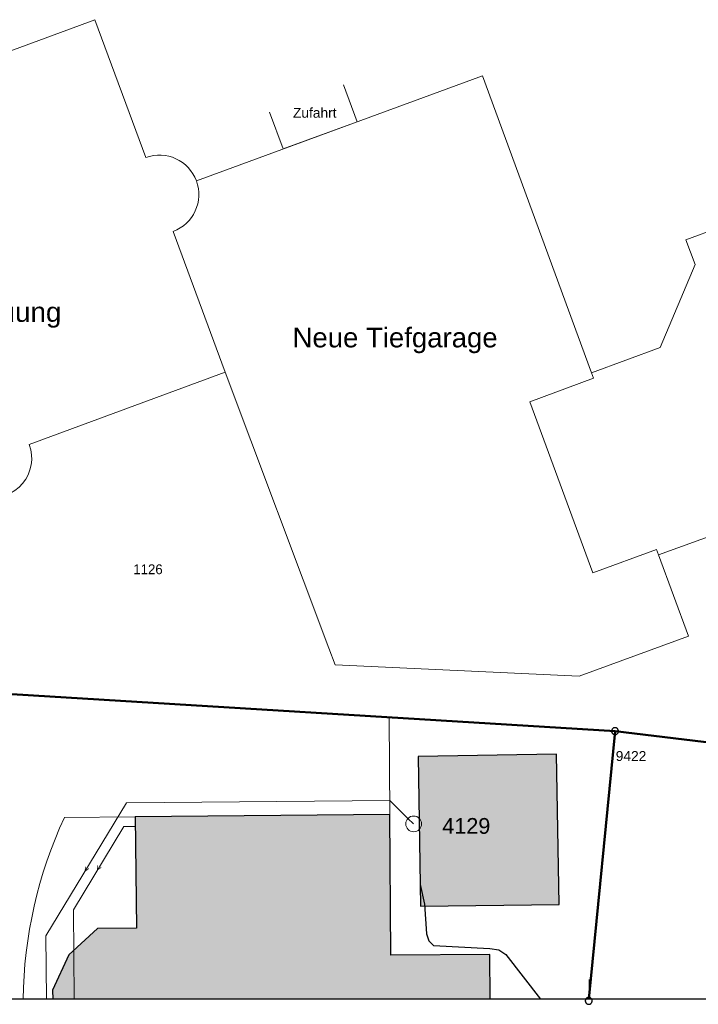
# Model space of a CAD drawing. Header units: metres. Extents: x 2643011 to 2643179, y 1217594 to 1217713.
# Tile 46 of 60: x 2643108 to 2643143, y 1217594 to 1217644. Entities that reach past the tile are written whole.
import ezdxf

# ---------------------------------------------------------------- set-up
doc = ezdxf.new("R2010")
doc.units = ezdxf.units.M
doc.linetypes.add('AUSGEZOGEN', pattern=[0])
for name, color, linetype in [('XR$1$_65365', 7, 'Continuous'), ('XR$1$_65367', 7, 'Continuous'), ('XR$1$_65370', 7, 'Continuous'), ('XR$1$_65379', 7, 'Continuous'), ('XR$1$_65380', 7, 'Continuous'), ('XR$1$_65381', 7, 'Continuous'), ('XR$1$_65382', 7, 'Continuous'), ('XR$1$_65384', 7, 'Continuous'), ('XR$1$_65397', 7, 'Continuous'), ('XR$1$_65399', 7, 'Continuous'), ('XR$1$_65400', 7, 'Continuous'), ('XR$1$_65403', 7, 'Continuous'), ('XR$1$_65404', 7, 'Continuous'), ('XR$1$_65405', 7, 'Continuous'), ('XR$1$_65409', 7, 'Continuous'), ('XR$1$_65411', 7, 'Continuous'), ('XR$1$_65413', 7, 'Continuous'), ('XR$1$_65416', 7, 'Continuous'), ('XR$1$_65417', 7, 'Continuous'), ('XR$1$_65418', 7, 'Continuous')]:
    doc.layers.add(name, color=color, linetype=linetype)
doc.styles.add('ARIAL', font='arial.ttf')

# ---------------------------------------------------------------- blocks, each defined once
blk = doc.blocks.new('COMPLEXOBJECT_8')
at = {"layer": 'XR$1$_65381', "color": 4, "linetype": 'AUSGEZOGEN', "lineweight": 20, "transparency": 33554687}
for start, end in [(90, 270), (270, 90)]:
    blk.add_arc((2643128.111, 1217603.287), 0.4, start, end, dxfattribs=at)

msp = doc.modelspace()

# ---------------------------------------------------------------- hatches: boundary and pattern name
at = {"layer": 'XR$1$_65417', "linetype": 'AUSGEZOGEN', "lineweight": 20, "transparency": 33554687}
for points in [[(2643128.334, 1217606.707), (2643128.468, 1217599.112), (2643135.499, 1217599.196), (2643135.364, 1217606.832)], [(2643109.815, 1217594.387), (2643132, 1217594.387), (2643131.978, 1217596.662), (2643126.963, 1217596.621), (2643126.908, 1217603.77), (2643113.978, 1217603.645), (2643114.044, 1217597.999), (2643112.076, 1217597.984), (2643110.626, 1217596.641), (2643109.793, 1217594.859)]]:
    msp.add_hatch(color=254, dxfattribs=at).paths.add_polyline_path(points)

# ---------------------------------------------------------------- linework, layer by layer
at = {"layer": 'XR$1$_65365', "color": 7, "linetype": 'AUSGEZOGEN', "lineweight": 25, "transparency": 33554687}
for p, q in [((2643137.034, 1217594.387), (2643137.034, 1217595.387)), ((2643179.034, 1217594.387), (2643011.034, 1217594.387))]:
    msp.add_line(p, q, dxfattribs=at)
at = {"layer": 'XR$1$_65367', "color": 1, "linetype": 'AUSGEZOGEN', "lineweight": 20, "transparency": 33554687}
for p, q in [((2643125.244, 1217638.915), (2643124.553, 1217640.792)), ((2643120.795, 1217639.41), (2643121.489, 1217637.535)), ((2643121.489, 1217637.534), (2643125.244, 1217638.915))]:
    msp.add_line(p, q, dxfattribs=at)
at = {"layer": 'XR$1$_65370', "color": 1, "linetype": 'AUSGEZOGEN', "lineweight": 20, "transparency": 33554687}
for p, q in [((2643111.931, 1217644.095), (2643101.981, 1217640.41)), ((2643114.521, 1217637.099), (2643111.931, 1217644.095)), ((2643131.6, 1217641.251), (2643117.091, 1217635.918)), ((2643137.142, 1217626.18), (2643131.6, 1217641.251)), ((2643145.233, 1217634.158), (2643141.923, 1217632.932)), ((2643115.91, 1217633.349), (2643118.552, 1217626.212)), ((2643118.552, 1217626.212), (2643115.91, 1217633.349)), ((2643141.923, 1217632.932), (2643142.392, 1217631.666)), ((2643142.392, 1217631.666), (2643140.624, 1217627.46)), ((2643140.624, 1217627.46), (2643137.142, 1217626.18)), ((2643108.611, 1217622.531), (2643118.552, 1217626.212)), ((2643118.552, 1217626.212), (2643123.814, 1217612.209)), ((2643137.142, 1217626.18), (2643137.245, 1217625.898)), ((2643137.245, 1217625.898), (2643137.142, 1217626.18)), ((2643137.245, 1217625.898), (2643134.01, 1217624.708)), ((2643134.01, 1217624.708), (2643137.245, 1217625.898)), ((2643134.01, 1217624.708), (2643137.203, 1217616.026)), ((2643137.203, 1217616.026), (2643134.01, 1217624.708)), ((2643140.541, 1217616.934), (2643144.013, 1217618.211)), ((2643137.203, 1217616.026), (2643140.438, 1217617.216)), ((2643140.438, 1217617.216), (2643137.203, 1217616.026)), ((2643140.438, 1217617.216), (2643140.541, 1217616.934)), ((2643140.541, 1217616.934), (2643140.438, 1217617.216)), ((2643142.054, 1217612.82), (2643140.541, 1217616.934)), ((2643136.516, 1217610.784), (2643142.054, 1217612.82)), ((2643123.814, 1217612.209), (2643124.13, 1217611.366)), ((2643124.13, 1217611.366), (2643136.516, 1217610.784))]:
    msp.add_line(p, q, dxfattribs=at)
for centre, start, end in [((2643115.215, 1217635.223), 20.3341, 110.2889), ((2643115.215, 1217635.224), 290.3341, 20.2889), ((2643115.215, 1217635.224), 290.3341, 20.2889), ((2643106.735, 1217621.837), 200.3033, 20.3255)]:
    msp.add_arc(centre, 2, start, end, dxfattribs=at)
at = {"layer": 'XR$1$_65380', "color": 6, "linetype": 'AUSGEZOGEN', "lineweight": 20, "transparency": 33554687}
for p, q in [((2643113.404, 1217603.151), (2643110.848, 1217598.927)), ((2643113.601, 1217603.154), (2643113.404, 1217603.151)), ((2643114.001, 1217603.159), (2643113.601, 1217603.154)), ((2643110.848, 1217598.927), (2643110.891, 1217594.387))]:
    msp.add_line(p, q, dxfattribs=at)
at = {"layer": 'XR$1$_65384', "color": 4, "linetype": 'AUSGEZOGEN', "lineweight": 20, "transparency": 33554687}
for p, q in [((2643113.549, 1217604.351), (2643109.457, 1217597.606)), ((2643126.896, 1217604.472), (2643113.549, 1217604.351)), ((2643127.825, 1217603.566), (2643126.896, 1217604.472)), ((2643128.111, 1217603.287), (2643127.825, 1217603.566)), ((2643109.457, 1217597.606), (2643109.488, 1217594.387))]:
    msp.add_line(p, q, dxfattribs=at)
at = {"layer": 'XR$1$_65397', "color": 12, "linetype": 'AUSGEZOGEN', "lineweight": 25, "transparency": 33554687}
for p, q in [((2643128.444, 1217600.208), (2643128.66, 1217599.212)), ((2643128.66, 1217599.212), (2643128.772, 1217597.711)), ((2643128.772, 1217597.711), (2643128.876, 1217597.352)), ((2643128.876, 1217597.352), (2643129.128, 1217597.115)), ((2643129.128, 1217597.115), (2643131.984, 1217596.967)), ((2643131.984, 1217596.967), (2643132.437, 1217596.906)), ((2643132.437, 1217596.906), (2643132.787, 1217596.667)), ((2643132.787, 1217596.667), (2643134.545, 1217594.387))]:
    msp.add_line(p, q, dxfattribs=at)
at = {"layer": 'XR$1$_65399', "color": 7, "linetype": 'AUSGEZOGEN', "lineweight": 25, "transparency": 33554687}
for p, q in [((2643138.203, 1217608.118), (2643138.195, 1217608.11)), ((2643138.211, 1217608.126), (2643138.203, 1217608.118)), ((2643138.219, 1217608.133), (2643138.211, 1217608.126)), ((2643138.228, 1217608.139), (2643138.219, 1217608.133)), ((2643138.237, 1217608.145), (2643138.228, 1217608.139)), ((2643138.247, 1217608.151), (2643138.237, 1217608.145)), ((2643138.257, 1217608.155), (2643138.247, 1217608.151)), ((2643138.267, 1217608.16), (2643138.257, 1217608.155)), ((2643138.277, 1217608.163), (2643138.267, 1217608.16)), ((2643138.288, 1217608.166), (2643138.277, 1217608.163)), ((2643138.299, 1217608.168), (2643138.288, 1217608.166)), ((2643138.31, 1217608.17), (2643138.299, 1217608.168)), ((2643138.32, 1217608.17), (2643138.31, 1217608.17)), ((2643138.331, 1217608.171), (2643138.32, 1217608.17)), ((2643138.342, 1217608.17), (2643138.331, 1217608.171)), ((2643138.353, 1217608.169), (2643138.342, 1217608.17)), ((2643138.364, 1217608.167), (2643138.353, 1217608.169)), ((2643138.375, 1217608.164), (2643138.364, 1217608.167)), ((2643138.385, 1217608.161), (2643138.375, 1217608.164)), ((2643138.396, 1217608.157), (2643138.385, 1217608.161)), ((2643138.406, 1217608.152), (2643138.396, 1217608.157)), ((2643138.415, 1217608.147), (2643138.406, 1217608.152)), ((2643138.425, 1217608.141), (2643138.415, 1217608.147)), ((2643138.434, 1217608.135), (2643138.425, 1217608.141)), ((2643138.442, 1217608.128), (2643138.434, 1217608.135)), ((2643138.45, 1217608.121), (2643138.442, 1217608.128)), ((2643138.458, 1217608.113), (2643138.45, 1217608.121)), ((2643138.154, 1217608.01), (2643138.153, 1217607.999)), ((2643138.153, 1217607.999), (2643138.153, 1217607.988)), ((2643138.153, 1217607.988), (2643138.154, 1217607.977)), ((2643138.155, 1217608.021), (2643138.154, 1217608.01)), ((2643138.154, 1217607.977), (2643138.155, 1217607.966)), ((2643138.157, 1217608.032), (2643138.155, 1217608.021)), ((2643138.155, 1217607.966), (2643138.158, 1217607.955)), ((2643138.159, 1217608.043), (2643138.157, 1217608.032)), ((2643138.158, 1217607.955), (2643138.16, 1217607.945)), ((2643138.163, 1217608.053), (2643138.159, 1217608.043)), ((2643138.16, 1217607.945), (2643138.164, 1217607.934)), ((2643138.167, 1217608.063), (2643138.163, 1217608.053)), ((2643138.164, 1217607.934), (2643138.168, 1217607.924)), ((2643138.171, 1217608.073), (2643138.167, 1217608.063)), ((2643138.168, 1217607.924), (2643138.173, 1217607.914)), ((2643138.176, 1217608.083), (2643138.171, 1217608.073)), ((2643138.173, 1217607.914), (2643138.178, 1217607.905)), ((2643138.182, 1217608.092), (2643138.176, 1217608.083)), ((2643138.178, 1217607.905), (2643138.184, 1217607.896)), ((2643138.188, 1217608.101), (2643138.182, 1217608.092)), ((2643138.184, 1217607.896), (2643138.191, 1217607.887)), ((2643138.195, 1217608.11), (2643138.188, 1217608.101)), ((2643138.191, 1217607.887), (2643138.198, 1217607.878)), ((2643138.198, 1217607.878), (2643138.206, 1217607.87)), ((2643138.206, 1217607.87), (2643138.214, 1217607.863)), ((2643138.214, 1217607.863), (2643138.222, 1217607.856)), ((2643138.222, 1217607.856), (2643138.231, 1217607.85)), ((2643138.231, 1217607.85), (2643138.241, 1217607.844)), ((2643138.241, 1217607.844), (2643138.25, 1217607.839)), ((2643138.25, 1217607.839), (2643138.26, 1217607.834)), ((2643138.26, 1217607.834), (2643138.27, 1217607.83)), ((2643138.27, 1217607.83), (2643138.281, 1217607.827)), ((2643138.281, 1217607.827), (2643138.292, 1217607.824)), ((2643138.292, 1217607.824), (2643138.302, 1217607.822)), ((2643138.302, 1217607.822), (2643138.313, 1217607.821)), ((2643138.313, 1217607.821), (2643138.324, 1217607.821)), ((2643138.324, 1217607.821), (2643138.335, 1217607.821)), ((2643138.335, 1217607.821), (2643138.346, 1217607.822)), ((2643138.346, 1217607.822), (2643138.357, 1217607.823)), ((2643138.357, 1217607.823), (2643138.368, 1217607.825)), ((2643138.368, 1217607.825), (2643138.379, 1217607.828)), ((2643138.379, 1217607.828), (2643138.389, 1217607.832)), ((2643138.389, 1217607.832), (2643138.399, 1217607.836)), ((2643138.399, 1217607.836), (2643138.409, 1217607.841)), ((2643138.409, 1217607.841), (2643138.419, 1217607.846)), ((2643138.419, 1217607.846), (2643138.428, 1217607.852)), ((2643138.428, 1217607.852), (2643138.437, 1217607.858)), ((2643138.437, 1217607.858), (2643138.445, 1217607.866)), ((2643138.445, 1217607.866), (2643138.453, 1217607.873)), ((2643138.453, 1217607.873), (2643138.46, 1217607.881)), ((2643138.465, 1217608.104), (2643138.458, 1217608.113)), ((2643138.46, 1217607.881), (2643138.467, 1217607.89)), ((2643138.472, 1217608.096), (2643138.465, 1217608.104)), ((2643138.467, 1217607.89), (2643138.474, 1217607.899)), ((2643138.478, 1217608.086), (2643138.472, 1217608.096)), ((2643138.474, 1217607.899), (2643138.48, 1217607.908)), ((2643138.483, 1217608.077), (2643138.478, 1217608.086)), ((2643138.48, 1217607.908), (2643138.485, 1217607.918)), ((2643138.488, 1217608.067), (2643138.483, 1217608.077)), ((2643138.485, 1217607.918), (2643138.489, 1217607.928)), ((2643138.492, 1217608.057), (2643138.488, 1217608.067)), ((2643138.489, 1217607.928), (2643138.493, 1217607.938)), ((2643138.495, 1217608.046), (2643138.492, 1217608.057)), ((2643138.493, 1217607.938), (2643138.496, 1217607.949)), ((2643138.498, 1217608.036), (2643138.495, 1217608.046)), ((2643138.496, 1217607.949), (2643138.499, 1217607.959)), ((2643138.5, 1217608.025), (2643138.498, 1217608.036)), ((2643138.499, 1217607.959), (2643138.501, 1217607.97)), ((2643138.502, 1217608.014), (2643138.5, 1217608.025)), ((2643138.501, 1217607.97), (2643138.502, 1217607.981)), ((2643138.503, 1217608.003), (2643138.502, 1217608.014)), ((2643138.502, 1217607.981), (2643138.503, 1217607.992)), ((2643138.503, 1217607.992), (2643138.503, 1217608.003)), ((2643136.82, 1217594.323), (2643136.819, 1217594.312)), ((2643136.819, 1217594.312), (2643136.819, 1217594.301)), ((2643136.819, 1217594.301), (2643136.82, 1217594.29)), ((2643136.821, 1217594.334), (2643136.82, 1217594.323)), ((2643136.82, 1217594.29), (2643136.822, 1217594.279)), ((2643136.823, 1217594.345), (2643136.821, 1217594.334)), ((2643136.822, 1217594.279), (2643136.824, 1217594.268)), ((2643136.826, 1217594.355), (2643136.823, 1217594.345)), ((2643136.824, 1217594.268), (2643136.827, 1217594.258)), ((2643136.829, 1217594.366), (2643136.826, 1217594.355)), ((2643136.827, 1217594.258), (2643136.83, 1217594.247)), ((2643136.833, 1217594.376), (2643136.829, 1217594.366)), ((2643136.83, 1217594.247), (2643136.834, 1217594.237)), ((2643136.837, 1217594.386), (2643136.833, 1217594.376)), ((2643136.834, 1217594.237), (2643136.839, 1217594.227)), ((2643136.843, 1217594.396), (2643136.837, 1217594.386)), ((2643136.839, 1217594.227), (2643136.844, 1217594.218)), ((2643136.848, 1217594.405), (2643136.843, 1217594.396)), ((2643136.844, 1217594.218), (2643136.85, 1217594.208)), ((2643136.855, 1217594.414), (2643136.848, 1217594.405)), ((2643136.85, 1217594.208), (2643136.857, 1217594.2)), ((2643136.862, 1217594.423), (2643136.855, 1217594.414)), ((2643136.857, 1217594.2), (2643136.864, 1217594.191)), ((2643136.869, 1217594.431), (2643136.862, 1217594.423)), ((2643136.864, 1217594.191), (2643136.872, 1217594.183)), ((2643136.877, 1217594.438), (2643136.869, 1217594.431)), ((2643136.872, 1217594.183), (2643136.88, 1217594.176)), ((2643136.885, 1217594.446), (2643136.877, 1217594.438)), ((2643136.88, 1217594.176), (2643136.888, 1217594.169)), ((2643136.894, 1217594.452), (2643136.885, 1217594.446)), ((2643136.888, 1217594.169), (2643136.897, 1217594.163)), ((2643136.903, 1217594.458), (2643136.894, 1217594.452)), ((2643136.897, 1217594.163), (2643136.907, 1217594.157)), ((2643136.913, 1217594.463), (2643136.903, 1217594.458)), ((2643136.907, 1217594.157), (2643136.916, 1217594.152)), ((2643136.923, 1217594.468), (2643136.913, 1217594.463)), ((2643136.916, 1217594.152), (2643136.926, 1217594.147)), ((2643136.933, 1217594.472), (2643136.923, 1217594.468)), ((2643136.926, 1217594.147), (2643136.937, 1217594.143)), ((2643136.943, 1217594.476), (2643136.933, 1217594.472)), ((2643136.937, 1217594.143), (2643136.947, 1217594.14)), ((2643136.954, 1217594.479), (2643136.943, 1217594.476)), ((2643136.947, 1217594.14), (2643136.958, 1217594.137)), ((2643136.965, 1217594.481), (2643136.954, 1217594.479)), ((2643136.958, 1217594.137), (2643136.969, 1217594.135)), ((2643136.976, 1217594.482), (2643136.965, 1217594.481)), ((2643136.969, 1217594.135), (2643136.98, 1217594.134)), ((2643136.987, 1217594.483), (2643136.976, 1217594.482)), ((2643136.98, 1217594.134), (2643136.991, 1217594.133)), ((2643136.998, 1217594.483), (2643136.987, 1217594.483)), ((2643136.991, 1217594.133), (2643137.002, 1217594.134)), ((2643137.009, 1217594.483), (2643136.998, 1217594.483)), ((2643137.002, 1217594.134), (2643137.013, 1217594.134)), ((2643137.02, 1217594.482), (2643137.009, 1217594.483)), ((2643137.013, 1217594.134), (2643137.023, 1217594.136)), ((2643137.03, 1217594.48), (2643137.02, 1217594.482)), ((2643137.023, 1217594.136), (2643137.034, 1217594.138)), ((2643137.041, 1217594.477), (2643137.03, 1217594.48)), ((2643137.034, 1217594.138), (2643137.045, 1217594.141)), ((2643137.052, 1217594.474), (2643137.041, 1217594.477)), ((2643137.045, 1217594.141), (2643137.055, 1217594.144)), ((2643137.062, 1217594.47), (2643137.052, 1217594.474)), ((2643137.055, 1217594.144), (2643137.065, 1217594.149)), ((2643137.072, 1217594.465), (2643137.062, 1217594.47)), ((2643137.065, 1217594.149), (2643137.075, 1217594.153)), ((2643137.082, 1217594.46), (2643137.072, 1217594.465)), ((2643137.075, 1217594.153), (2643137.085, 1217594.159)), ((2643137.091, 1217594.454), (2643137.082, 1217594.46)), ((2643137.085, 1217594.159), (2643137.094, 1217594.165)), ((2643137.1, 1217594.448), (2643137.091, 1217594.454)), ((2643137.094, 1217594.165), (2643137.103, 1217594.171)), ((2643137.108, 1217594.441), (2643137.1, 1217594.448)), ((2643137.103, 1217594.171), (2643137.111, 1217594.178)), ((2643137.116, 1217594.434), (2643137.108, 1217594.441)), ((2643137.111, 1217594.178), (2643137.119, 1217594.186)), ((2643137.124, 1217594.426), (2643137.116, 1217594.434)), ((2643137.119, 1217594.186), (2643137.127, 1217594.194)), ((2643137.131, 1217594.417), (2643137.124, 1217594.426)), ((2643137.127, 1217594.194), (2643137.134, 1217594.203)), ((2643137.138, 1217594.408), (2643137.131, 1217594.417)), ((2643137.134, 1217594.203), (2643137.14, 1217594.212)), ((2643137.144, 1217594.399), (2643137.138, 1217594.408)), ((2643137.14, 1217594.212), (2643137.146, 1217594.221)), ((2643137.149, 1217594.39), (2643137.144, 1217594.399)), ((2643137.146, 1217594.221), (2643137.151, 1217594.231)), ((2643137.154, 1217594.38), (2643137.149, 1217594.39)), ((2643137.151, 1217594.231), (2643137.155, 1217594.241)), ((2643137.158, 1217594.37), (2643137.154, 1217594.38)), ((2643137.155, 1217594.241), (2643137.159, 1217594.251)), ((2643137.162, 1217594.359), (2643137.158, 1217594.37)), ((2643137.159, 1217594.251), (2643137.163, 1217594.261)), ((2643137.164, 1217594.349), (2643137.162, 1217594.359)), ((2643137.163, 1217594.261), (2643137.165, 1217594.272)), ((2643137.167, 1217594.338), (2643137.164, 1217594.349)), ((2643137.165, 1217594.272), (2643137.167, 1217594.283)), ((2643137.168, 1217594.327), (2643137.167, 1217594.338)), ((2643137.167, 1217594.283), (2643137.169, 1217594.294)), ((2643137.169, 1217594.316), (2643137.168, 1217594.327)), ((2643137.169, 1217594.305), (2643137.169, 1217594.316)), ((2643137.169, 1217594.294), (2643137.169, 1217594.305))]:
    msp.add_line(p, q, dxfattribs=at)
at = {"layer": 'XR$1$_65403', "color": 250, "linetype": 'AUSGEZOGEN', "lineweight": 13, "transparency": 33554687}
for points in [[(2643138.157, 1217608.032), (2643138.155, 1217608.021), (2643138.154, 1217608.01), (2643138.153, 1217607.999), (2643138.153, 1217607.988), (2643138.154, 1217607.977), (2643138.155, 1217607.966), (2643138.158, 1217607.955), (2643138.16, 1217607.945), (2643138.164, 1217607.934), (2643138.168, 1217607.924), (2643138.173, 1217607.914), (2643138.178, 1217607.905), (2643138.184, 1217607.896), (2643138.191, 1217607.887), (2643138.198, 1217607.878), (2643138.206, 1217607.87), (2643138.214, 1217607.863), (2643138.222, 1217607.856), (2643138.231, 1217607.85), (2643138.241, 1217607.844), (2643138.25, 1217607.839), (2643138.26, 1217607.834), (2643138.27, 1217607.83), (2643138.281, 1217607.827), (2643138.292, 1217607.824), (2643138.302, 1217607.822), (2643138.313, 1217607.821), (2643138.324, 1217607.821), (2643138.335, 1217607.821), (2643138.346, 1217607.822), (2643138.357, 1217607.823), (2643138.368, 1217607.825), (2643138.379, 1217607.828), (2643138.389, 1217607.832), (2643138.399, 1217607.836), (2643138.409, 1217607.841), (2643138.419, 1217607.846), (2643138.428, 1217607.852), (2643138.437, 1217607.858), (2643138.445, 1217607.866), (2643138.453, 1217607.873), (2643138.46, 1217607.881), (2643138.467, 1217607.89), (2643138.474, 1217607.899), (2643138.48, 1217607.908), (2643138.485, 1217607.918), (2643138.489, 1217607.928), (2643138.493, 1217607.938), (2643138.496, 1217607.949), (2643138.499, 1217607.959), (2643138.501, 1217607.97), (2643138.502, 1217607.981), (2643138.503, 1217607.992), (2643138.503, 1217608.003), (2643138.502, 1217608.014), (2643138.5, 1217608.025), (2643138.498, 1217608.036), (2643138.495, 1217608.046), (2643138.492, 1217608.057), (2643138.488, 1217608.067), (2643138.483, 1217608.077), (2643138.478, 1217608.086), (2643138.472, 1217608.096), (2643138.465, 1217608.104), (2643138.458, 1217608.113), (2643138.45, 1217608.121), (2643138.442, 1217608.128), (2643138.434, 1217608.135), (2643138.425, 1217608.141), (2643138.415, 1217608.147), (2643138.406, 1217608.152), (2643138.396, 1217608.157), (2643138.385, 1217608.161), (2643138.375, 1217608.164), (2643138.364, 1217608.167), (2643138.353, 1217608.169), (2643138.342, 1217608.17), (2643138.331, 1217608.171), (2643138.32, 1217608.17), (2643138.31, 1217608.17), (2643138.299, 1217608.168), (2643138.288, 1217608.166), (2643138.277, 1217608.163), (2643138.267, 1217608.16), (2643138.257, 1217608.155), (2643138.247, 1217608.151), (2643138.237, 1217608.145), (2643138.228, 1217608.139), (2643138.219, 1217608.133), (2643138.211, 1217608.126), (2643138.203, 1217608.118), (2643138.195, 1217608.11), (2643138.188, 1217608.101), (2643138.182, 1217608.092), (2643138.176, 1217608.083), (2643138.171, 1217608.073), (2643138.167, 1217608.063), (2643138.163, 1217608.053), (2643138.159, 1217608.043), (2643138.157, 1217608.032)], [(2643136.823, 1217594.345), (2643136.821, 1217594.334), (2643136.82, 1217594.323), (2643136.819, 1217594.312), (2643136.819, 1217594.301), (2643136.82, 1217594.29), (2643136.822, 1217594.279), (2643136.824, 1217594.268), (2643136.827, 1217594.258), (2643136.83, 1217594.247), (2643136.834, 1217594.237), (2643136.839, 1217594.227), (2643136.844, 1217594.218), (2643136.85, 1217594.208), (2643136.857, 1217594.2), (2643136.864, 1217594.191), (2643136.872, 1217594.183), (2643136.88, 1217594.176), (2643136.888, 1217594.169), (2643136.897, 1217594.163), (2643136.907, 1217594.157), (2643136.916, 1217594.152), (2643136.926, 1217594.147), (2643136.937, 1217594.143), (2643136.947, 1217594.14), (2643136.958, 1217594.137), (2643136.969, 1217594.135), (2643136.98, 1217594.134), (2643136.991, 1217594.133), (2643137.002, 1217594.134), (2643137.013, 1217594.134), (2643137.023, 1217594.136), (2643137.034, 1217594.138), (2643137.045, 1217594.141), (2643137.055, 1217594.144), (2643137.065, 1217594.149), (2643137.075, 1217594.153), (2643137.085, 1217594.159), (2643137.094, 1217594.165), (2643137.103, 1217594.171), (2643137.111, 1217594.178), (2643137.119, 1217594.186), (2643137.127, 1217594.194), (2643137.134, 1217594.203), (2643137.14, 1217594.212), (2643137.146, 1217594.221), (2643137.151, 1217594.231), (2643137.155, 1217594.241), (2643137.159, 1217594.251), (2643137.163, 1217594.261), (2643137.165, 1217594.272), (2643137.167, 1217594.283), (2643137.169, 1217594.294), (2643137.169, 1217594.305), (2643137.169, 1217594.316), (2643137.168, 1217594.327), (2643137.167, 1217594.338), (2643137.164, 1217594.349), (2643137.162, 1217594.359), (2643137.158, 1217594.37), (2643137.154, 1217594.38), (2643137.149, 1217594.39), (2643137.144, 1217594.399), (2643137.138, 1217594.408), (2643137.131, 1217594.417), (2643137.124, 1217594.426), (2643137.116, 1217594.434), (2643137.108, 1217594.441), (2643137.1, 1217594.448), (2643137.091, 1217594.454), (2643137.082, 1217594.46), (2643137.072, 1217594.465), (2643137.062, 1217594.47), (2643137.052, 1217594.474), (2643137.041, 1217594.477), (2643137.03, 1217594.48), (2643137.02, 1217594.482), (2643137.009, 1217594.483), (2643136.998, 1217594.483), (2643136.987, 1217594.483), (2643136.976, 1217594.482), (2643136.965, 1217594.481), (2643136.954, 1217594.479), (2643136.943, 1217594.476), (2643136.933, 1217594.472), (2643136.923, 1217594.468), (2643136.913, 1217594.463), (2643136.903, 1217594.458), (2643136.894, 1217594.452), (2643136.885, 1217594.446), (2643136.877, 1217594.438), (2643136.869, 1217594.431), (2643136.862, 1217594.423), (2643136.855, 1217594.414), (2643136.848, 1217594.405), (2643136.843, 1217594.396), (2643136.837, 1217594.386), (2643136.833, 1217594.376), (2643136.829, 1217594.366), (2643136.826, 1217594.355), (2643136.823, 1217594.345)]]:
    msp.add_lwpolyline(points, close=True, dxfattribs=at)
at = {"layer": 'XR$1$_65405', "color": 250, "linetype": 'AUSGEZOGEN', "lineweight": 50, "transparency": 33554687}
for p, q in [((2643138.328, 1217607.996), (2643104.829, 1217610.046)), ((2643104.829, 1217610.046), (2643138.328, 1217607.996)), ((2643138.328, 1217607.996), (2643137.002, 1217594.387)), ((2643137.002, 1217594.387), (2643138.328, 1217607.996)), ((2643169.195, 1217604.257), (2643138.328, 1217607.996)), ((2643138.328, 1217607.996), (2643169.195, 1217604.257))]:
    msp.add_line(p, q, dxfattribs=at)
at = {"layer": 'XR$1$_65409', "color": 8, "linetype": 'AUSGEZOGEN', "lineweight": 18, "transparency": 33554687}
msp.add_line((2643113.969, 1217603.648), (2643110.395, 1217603.612), dxfattribs=at)
msp.add_arc((2643131.015, 1217594.074), 22.719, 155.1754, 179.2103, dxfattribs=at)
at = {"layer": 'XR$1$_65411', "color": 8, "linetype": 'AUSGEZOGEN', "lineweight": 18, "transparency": 33554687}
for p, q in [((2643126.908, 1217603.77), (2643126.869, 1217608.684)), ((2643126.869, 1217608.684), (2643138.328, 1217607.996)), ((2643138.328, 1217607.996), (2643137.002, 1217594.387)), ((2643113.978, 1217603.645), (2643126.908, 1217603.77)), ((2643114.044, 1217597.999), (2643113.978, 1217603.645)), ((2643110.626, 1217596.641), (2643112.076, 1217597.984)), ((2643112.076, 1217597.984), (2643114.044, 1217597.999)), ((2643109.793, 1217594.859), (2643110.626, 1217596.641)), ((2643109.815, 1217594.387), (2643109.793, 1217594.859))]:
    msp.add_line(p, q, dxfattribs=at)
at = {"layer": 'XR$1$_65413', "color": 8, "linetype": 'AUSGEZOGEN', "lineweight": 18, "transparency": 33554687}
for p, q in [((2643138.328, 1217607.996), (2643126.869, 1217608.684)), ((2643126.869, 1217608.684), (2643126.908, 1217603.77)), ((2643137.002, 1217594.387), (2643138.328, 1217607.996)), ((2643128.334, 1217606.707), (2643135.364, 1217606.832)), ((2643128.468, 1217599.112), (2643128.334, 1217606.707)), ((2643135.364, 1217606.832), (2643135.499, 1217599.196)), ((2643126.908, 1217603.77), (2643126.963, 1217596.621)), ((2643135.499, 1217599.196), (2643128.468, 1217599.112)), ((2643126.963, 1217596.621), (2643131.978, 1217596.662)), ((2643131.978, 1217596.662), (2643132, 1217594.387))]:
    msp.add_line(p, q, dxfattribs=at)
at = {"layer": 'XR$1$_65418', "color": 8, "linetype": 'AUSGEZOGEN', "lineweight": 25, "transparency": 33554687}
for p, q in [((2643135.364, 1217606.832), (2643128.334, 1217606.707)), ((2643128.334, 1217606.707), (2643128.468, 1217599.112)), ((2643135.499, 1217599.196), (2643135.364, 1217606.832)), ((2643126.908, 1217603.77), (2643113.978, 1217603.645)), ((2643113.978, 1217603.645), (2643114.044, 1217597.999)), ((2643126.963, 1217596.621), (2643126.908, 1217603.77)), ((2643128.468, 1217599.112), (2643135.499, 1217599.196)), ((2643112.076, 1217597.984), (2643110.626, 1217596.641)), ((2643114.044, 1217597.999), (2643112.076, 1217597.984)), ((2643110.626, 1217596.641), (2643109.793, 1217594.859)), ((2643131.978, 1217596.662), (2643126.963, 1217596.621)), ((2643132, 1217594.387), (2643131.978, 1217596.662)), ((2643109.793, 1217594.859), (2643109.815, 1217594.387))]:
    msp.add_line(p, q, dxfattribs=at)

# ---------------------------------------------------------------- block references
at = {"layer": 'XR$1$_65381', "color": 4, "linetype": 'AUSGEZOGEN', "lineweight": 20, "transparency": 33554687}
msp.add_blockref('COMPLEXOBJECT_8', (0, 0), dxfattribs=at)

# ---------------------------------------------------------------- texts
at = {"layer": 'XR$1$_65370', "color": 1, "linetype": 'AUSGEZOGEN', "lineweight": -3, "transparency": 33554687, "attachment_point": 7, "style": 'ARIAL'}
for s, insert, char_height, width in [('\\W1.00;Zufahrt', (2643121.989, 1217639.114), 0.5, 2.46625), ('\\W1.01;Neue Überbauung', (2643098.713, 1217628.461), 1, 12.00295), ('\\W1.00;Neue Tiefgarage', (2643121.968, 1217627.166), 1, 10.96883)]:
    msp.add_mtext(s, dxfattribs=dict(at, insert=insert, char_height=char_height, width=width))
at = {"layer": 'XR$1$_65379', "color": 6, "linetype": 'AUSGEZOGEN', "lineweight": -3, "transparency": 33554687, "insert": (2643112.056, 1217601.237), "char_height": 0.3263, "width": 0.42678, "attachment_point": 7, "rotation": 238.8201, "style": 'ARIAL'}
msp.add_mtext('\\W0.98;>', dxfattribs=at)
at = {"layer": 'XR$1$_65382', "color": 4, "linetype": 'AUSGEZOGEN', "lineweight": -3, "transparency": 33554687, "insert": (2643111.433, 1217601.177), "char_height": 0.3263, "width": 0.42678, "attachment_point": 7, "rotation": 238.7616, "style": 'ARIAL'}
msp.add_mtext('\\W0.98;>', dxfattribs=at)
at = {"layer": 'XR$1$_65400', "color": 250, "linetype": 'AUSGEZOGEN', "lineweight": -3, "transparency": 33554687, "insert": (2643138.365, 1217606.475), "char_height": 0.5, "width": 1.81751, "attachment_point": 7, "style": 'ARIAL'}
msp.add_mtext('\\W1.00;9422', dxfattribs=at)
at = {"layer": 'XR$1$_65404', "color": 250, "linetype": 'AUSGEZOGEN', "lineweight": -3, "transparency": 33554687, "insert": (2643113.889, 1217615.951), "char_height": 0.5, "width": 1.80581, "attachment_point": 7, "style": 'ARIAL'}
msp.add_mtext('\\W0.96;1126', dxfattribs=at)
at = {"layer": 'XR$1$_65416', "color": 117, "linetype": 'AUSGEZOGEN', "lineweight": -3, "transparency": 33554687, "insert": (2643129.566, 1217602.774), "char_height": 0.8, "width": 2.89843, "attachment_point": 7, "style": 'ARIAL'}
msp.add_mtext('\\W0.98;4129', dxfattribs=at)

doc.saveas('drawing.dxf')
